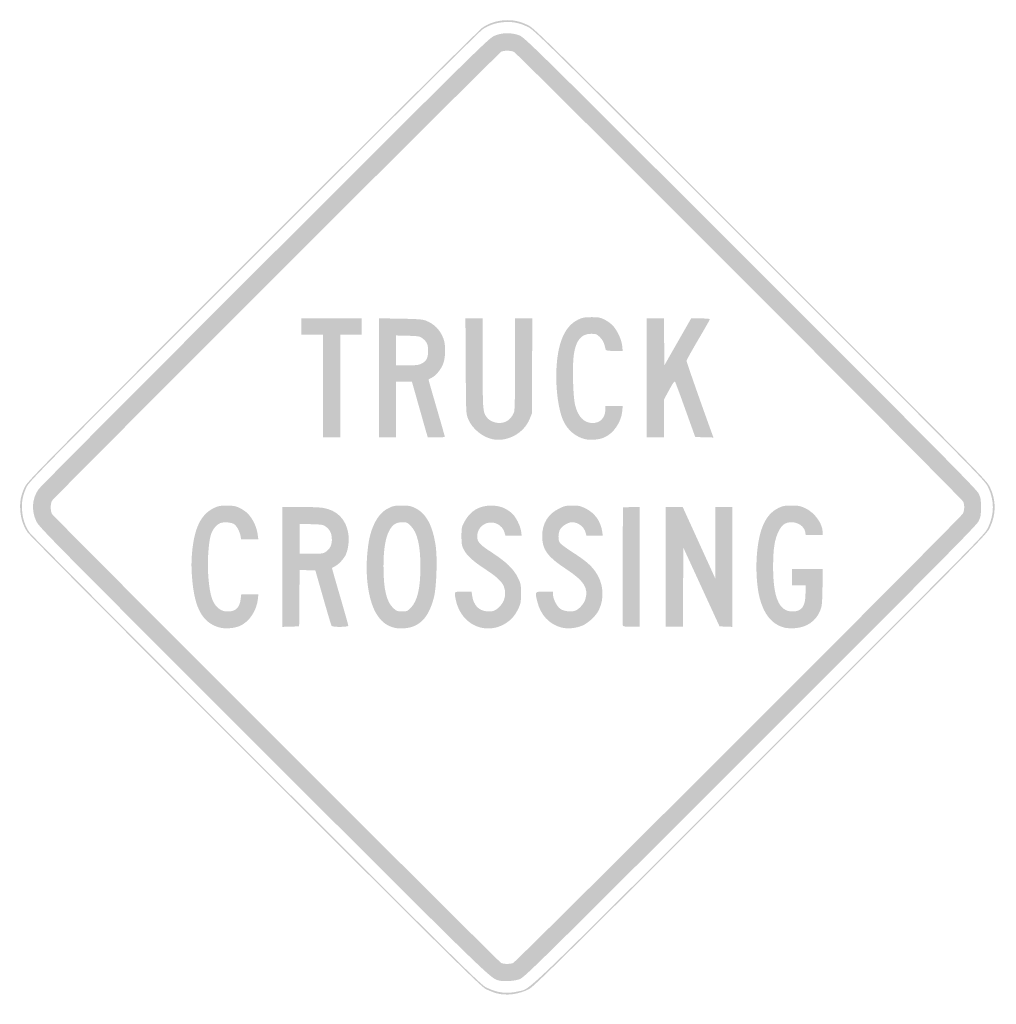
# Model space of a CAD drawing. Header units: inches. Extents: x -25.5 to 25.5, y -26 to 25.5.
import ezdxf

# ---------------------------------------------------------------- set-up
doc = ezdxf.new("R2010")
doc.units = ezdxf.units.IN
doc.header["$MEASUREMENT"] = 0

msp = doc.modelspace()

# ---------------------------------------------------------------- hatches: boundary and pattern name
h = msp.add_hatch(color=7)
edge = h.paths.add_edge_path()
edge.add_spline(control_points=[(-0.576, -25.383), (-0.711, -25.347), (-0.955, -25.251), (-1.117, -25.17), (-1.384, -25.038), (-2.554, -23.883), (-13.154, -13.289), (-19.78, -6.667), (-24.968, -1.445), (-25.062, -1.304), (-25.294, -0.958), (-25.415, -0.586), (-25.444, -0.136), (-25.472, 0.31), (-25.411, 0.622), (-25.21, 1.06), (-25.076, 1.349), (-24.429, 2.006), (-13.311, 13.13), (-6.67, 19.776), (-1.445, 24.968), (-1.304, 25.062), (-0.966, 25.288), (-0.59, 25.414), (-0.165, 25.443), (0.282, 25.474), (0.638, 25.4), (1.072, 25.188), (1.401, 25.026), (1.838, 24.596), (13.217, 13.217), (24.819, 1.616), (25.024, 1.407), (25.191, 1.06), (25.527, 0.363), (25.527, -0.348), (25.19, -1.06), (25.024, -1.409), (24.884, -1.551), (13.218, -13.215), (2.915, -23.515), (1.376, -25.035), (1.126, -25.164), (0.593, -25.439), (-0.057, -25.523), (-0.576, -25.383)], knot_values=[0, 0, 0, 0, 1, 1, 1, 2, 2, 2, 3, 3, 3, 4, 4, 4, 5, 5, 5, 6, 6, 6, 7, 7, 7, 8, 8, 8, 9, 9, 9, 10, 10, 10, 11, 11, 11, 12, 12, 12, 13, 13, 13, 14, 14, 14, 15, 15, 15, 15], degree=3, periodic=0)
edge = h.paths.add_edge_path(flags=0)
edge.add_spline(control_points=[(0.537, -25.289), (1.248, -25.122), (0.375, -25.959), (13.171, -13.167), (24.79, -1.551), (24.93, -1.409), (25.095, -1.06), (25.432, -0.348), (25.433, 0.363), (25.097, 1.06), (24.93, 1.407), (24.725, 1.615), (13.17, 13.17), (1.836, 24.503), (1.401, 24.932), (1.072, 25.093), (0.638, 25.306), (0.282, 25.38), (-0.165, 25.349), (-0.59, 25.319), (-0.966, 25.194), (-1.304, 24.968), (-1.445, 24.873), (-6.65, 19.702), (-13.264, 13.083), (-24.337, 2.004), (-24.982, 1.349), (-25.115, 1.06), (-25.317, 0.622), (-25.378, 0.31), (-25.35, -0.136), (-25.321, -0.586), (-25.199, -0.958), (-24.968, -1.304), (-24.873, -1.445), (-19.705, -6.647), (-13.107, -13.242), (-2.55, -23.793), (-1.384, -24.944), (-1.117, -25.076), (-0.546, -25.36), (-0.04, -25.425), (0.537, -25.289)], knot_values=[0, 0, 0, 0, 1, 1, 1, 2, 2, 2, 3, 3, 3, 4, 4, 4, 5, 5, 5, 6, 6, 6, 7, 7, 7, 8, 8, 8, 9, 9, 9, 10, 10, 10, 11, 11, 11, 12, 12, 12, 13, 13, 13, 14, 14, 14, 14], degree=3, periodic=0)
h = msp.add_hatch(color=7)
edge = h.paths.add_edge_path()
edge.add_spline(control_points=[(-0.495, -24.705), (-0.912, -24.578), (-1.078, -24.416), (-12.75, -12.747), (-23.808, -1.691), (-24.471, -1.019), (-24.605, -0.73), (-24.871, -0.154), (-24.83, 0.448), (-24.491, 0.942), (-24.401, 1.071), (-19.077, 6.425), (-12.659, 12.838), (-1.472, 24.017), (-0.977, 24.504), (-0.687, 24.63), (-0.29, 24.803), (0.194, 24.813), (0.612, 24.656), (0.887, 24.554), (1.22, 24.226), (12.682, 12.77), (22.661, 2.796), (24.489, 0.949), (24.598, 0.73), (24.711, 0.5), (24.726, 0.418), (24.726, 0), (24.726, -0.418), (24.711, -0.5), (24.598, -0.73), (24.489, -0.949), (22.661, -2.796), (12.682, -12.77), (1.308, -24.138), (0.885, -24.554), (0.622, -24.65), (0.341, -24.753), (-0.245, -24.782), (-0.495, -24.705)], knot_values=[0, 0, 0, 0, 1, 1, 1, 2, 2, 2, 3, 3, 3, 4, 4, 4, 5, 5, 5, 6, 6, 6, 7, 7, 7, 8, 8, 8, 9, 9, 9, 10, 10, 10, 11, 11, 11, 12, 12, 12, 13, 13, 13, 13], degree=3, periodic=0)
edge = h.paths.add_edge_path(flags=0)
edge.add_spline(control_points=[(0.291, -23.805), (0.46, -23.742), (23.688, -0.524), (23.784, -0.323), (23.866, -0.149), (23.875, 0.104), (23.805, 0.291), (23.75, 0.441), (0.544, 23.68), (0.344, 23.787), (0.193, 23.867), (-0.176, 23.876), (-0.321, 23.803), (-0.467, 23.729), (-23.705, 0.498), (-23.787, 0.344), (-23.874, 0.18), (-23.874, -0.18), (-23.787, -0.344), (-23.711, -0.487), (-0.476, -23.721), (-0.33, -23.801), (-0.209, -23.866), (0.121, -23.869), (0.291, -23.805)], knot_values=[0, 0, 0, 0, 1, 1, 1, 2, 2, 2, 3, 3, 3, 4, 4, 4, 5, 5, 5, 6, 6, 6, 7, 7, 7, 8, 8, 8, 8], degree=3, periodic=0)
for points in [[(-9.631, 6.335), (-9.631, 9.019), (-10.196, 9.019), (-10.762, 9.019), (-10.762, 9.443), (-10.762, 9.867), (-9.184, 9.867), (-7.606, 9.867), (-7.606, 9.443), (-7.606, 9.019), (-8.171, 9.019), (-8.736, 9.019), (-8.736, 6.335), (-8.736, 3.65), (-9.184, 3.65), (-9.631, 3.65), (-9.631, 6.335)], [(8.265, -3.108), (8.265, 0.024), (8.707, 0.024), (9.149, 0.024), (10.001, -1.849), (10.854, -3.721), (10.855, -1.849), (10.856, 0.024), (11.303, 0.024), (11.751, 0.024), (11.751, -3.11), (11.751, -6.244), (11.413, -6.231), (11.075, -6.217), (10.129, -4.161), (9.184, -2.104), (9.172, -4.172), (9.159, -6.24), (8.712, -6.24), (8.265, -6.24), (8.265, -3.108)]]:
    msp.add_hatch(color=7).paths.add_polyline_path(points)
h = msp.add_hatch(color=7)
edge = h.paths.add_edge_path()
edge.add_line((-6.711, 6.763), (-6.711, 9.875))
edge.add_line((-6.711, 9.875), (-5.593, 9.856))
edge.add_spline(control_points=[(-5.593, 9.856), (-4.717, 9.841), (-4.432, 9.82), (-4.279, 9.761), (-3.82, 9.584), (-3.518, 9.278), (-3.342, 8.811), (-3.225, 8.502), (-3.226, 7.913), (-3.343, 7.544), (-3.441, 7.235), (-3.749, 6.854), (-3.978, 6.759), (-4.057, 6.726), (-4.121, 6.686), (-4.121, 6.668), (-4.121, 6.651), (-3.93, 5.983), (-3.697, 5.183), (-3.464, 4.384), (-3.273, 3.712), (-3.273, 3.69), (-3.273, 3.668), (-3.473, 3.65), (-3.717, 3.65)], knot_values=[0, 0, 0, 0, 1, 1, 1, 2, 2, 2, 3, 3, 3, 4, 4, 4, 5, 5, 5, 6, 6, 6, 7, 7, 7, 8, 8, 8, 8], degree=3, periodic=0)
edge.add_line((-3.717, 3.65), (-4.161, 3.65))
edge.add_line((-4.161, 3.65), (-4.226, 3.874))
edge.add_spline(control_points=[(-4.226, 3.874), (-4.262, 3.997), (-4.449, 4.654), (-4.641, 5.334)], knot_values=[0, 0, 0, 0, 1, 1, 1, 1], degree=3, periodic=0)
edge.add_line((-4.641, 5.334), (-4.991, 6.57))
edge.add_line((-4.991, 6.57), (-5.404, 6.57))
edge.add_line((-5.404, 6.57), (-5.816, 6.57))
edge.add_line((-5.816, 6.57), (-5.816, 5.11))
edge.add_line((-5.816, 5.11), (-5.816, 3.65))
edge.add_line((-5.816, 3.65), (-6.264, 3.65))
edge.add_line((-6.264, 3.65), (-6.711, 3.65))
edge.add_line((-6.711, 3.65), (-6.711, 6.763))
edge = h.paths.add_edge_path(flags=0)
edge.add_spline(control_points=[(-4.501, 7.5), (-4.231, 7.638), (-4.145, 7.801), (-4.145, 8.171), (-4.145, 8.52), (-4.21, 8.658), (-4.469, 8.851), (-4.581, 8.935), (-4.681, 8.95), (-5.207, 8.964)], knot_values=[0, 0, 0, 0, 1, 1, 1, 2, 2, 2, 3, 3, 3, 3], degree=3, periodic=0)
edge.add_line((-5.207, 8.964), (-5.816, 8.979))
edge.add_line((-5.816, 8.979), (-5.816, 8.199))
edge.add_line((-5.816, 8.199), (-5.816, 7.418))
edge.add_line((-5.816, 7.418), (-5.24, 7.418))
edge.add_spline(control_points=[(-5.24, 7.418), (-4.783, 7.418), (-4.629, 7.435), (-4.501, 7.5)], knot_values=[0, 0, 0, 0, 1, 1, 1, 1], degree=3, periodic=0)
h = msp.add_hatch(color=7)
edge = h.paths.add_edge_path()
edge.add_spline(control_points=[(-0.775, 3.558), (-1.317, 3.671), (-1.85, 4.115), (-2.057, 4.627), (-2.166, 4.897), (-2.166, 4.909), (-2.18, 7.382)], knot_values=[0, 0, 0, 0, 1, 1, 1, 2, 2, 2, 2], degree=3, periodic=0)
edge.add_line((-2.18, 7.382), (-2.195, 9.867))
edge.add_line((-2.195, 9.867), (-1.745, 9.867))
edge.add_line((-1.745, 9.867), (-1.295, 9.867))
edge.add_line((-1.295, 9.867), (-1.295, 7.519))
edge.add_spline(control_points=[(-1.295, 7.519), (-1.295, 5.088), (-1.289, 4.998), (-1.096, 4.72), (-0.903, 4.443), (-0.441, 4.326), (-0.102, 4.468), (0.094, 4.55), (0.289, 4.781), (0.351, 5.006), (0.382, 5.115), (0.4, 6.057), (0.4, 7.524)], knot_values=[0, 0, 0, 0, 1, 1, 1, 2, 2, 2, 3, 3, 3, 4, 4, 4, 4], degree=3, periodic=0)
edge.add_line((0.4, 7.524), (0.4, 9.867))
edge.add_line((0.4, 9.867), (0.85, 9.867))
edge.add_line((0.85, 9.867), (1.299, 9.867))
edge.add_line((1.299, 9.867), (1.285, 7.382))
edge.add_line((1.285, 7.382), (1.272, 4.898))
edge.add_line((1.272, 4.898), (1.158, 4.615))
edge.add_spline(control_points=[(1.158, 4.615), (0.861, 3.876), (-0.011, 3.399), (-0.775, 3.558)], knot_values=[0, 0, 0, 0, 1, 1, 1, 1], degree=3, periodic=0)
h = msp.add_hatch(color=7)
edge = h.paths.add_edge_path()
edge.add_spline(control_points=[(4.08, 3.557), (3.58, 3.662), (3.133, 4.035), (2.914, 4.53), (2.632, 5.168), (2.491, 6.37), (2.571, 7.45), (2.665, 8.713), (3.032, 9.487), (3.687, 9.803), (3.918, 9.915), (4.016, 9.934), (4.38, 9.935), (4.75, 9.937), (4.837, 9.921), (5.07, 9.807), (5.217, 9.735), (5.416, 9.589), (5.511, 9.483), (5.743, 9.226), (5.958, 8.757), (5.991, 8.433)], knot_values=[0, 0, 0, 0, 1, 1, 1, 2, 2, 2, 3, 3, 3, 4, 4, 4, 5, 5, 5, 6, 6, 6, 7, 7, 7, 7], degree=3, periodic=0)
edge.add_line((5.991, 8.433), (6.018, 8.171))
edge.add_line((6.018, 8.171), (5.586, 8.171))
edge.add_spline(control_points=[(5.586, 8.171), (5.282, 8.171), (5.148, 8.189), (5.134, 8.23), (5.124, 8.263), (5.09, 8.384), (5.061, 8.499), (5.027, 8.633), (4.941, 8.775), (4.828, 8.888), (4.662, 9.054), (4.632, 9.066), (4.369, 9.066), (3.846, 9.066), (3.571, 8.73), (3.461, 7.957), (3.38, 7.384), (3.421, 5.81), (3.529, 5.357), (3.677, 4.735), (3.998, 4.404), (4.451, 4.404), (4.845, 4.404), (5.11, 4.686), (5.11, 5.105)], knot_values=[0, 0, 0, 0, 1, 1, 1, 2, 2, 2, 3, 3, 3, 4, 4, 4, 5, 5, 5, 6, 6, 6, 7, 7, 7, 8, 8, 8, 8], degree=3, periodic=0)
edge.add_line((5.11, 5.105), (5.11, 5.298))
edge.add_line((5.11, 5.298), (5.564, 5.298))
edge.add_line((5.564, 5.298), (6.018, 5.298))
edge.add_line((6.018, 5.298), (5.993, 5.021))
edge.add_spline(control_points=[(5.993, 5.021), (5.941, 4.449), (5.542, 3.866), (5.056, 3.652), (4.797, 3.538), (4.369, 3.496), (4.08, 3.557)], knot_values=[0, 0, 0, 0, 1, 1, 1, 2, 2, 2, 2], degree=3, periodic=0)
h = msp.add_hatch(color=7)
edge = h.paths.add_edge_path()
edge.add_line((7.276, 6.758), (7.276, 9.867))
edge.add_line((7.276, 9.867), (7.723, 9.867))
edge.add_line((7.723, 9.867), (8.17, 9.867))
edge.add_line((8.17, 9.867), (8.182, 8.645))
edge.add_line((8.182, 8.645), (8.195, 7.423))
edge.add_line((8.195, 7.423), (8.893, 8.645))
edge.add_line((8.893, 8.645), (9.591, 9.867))
edge.add_line((9.591, 9.867), (10.087, 9.867))
edge.add_spline(control_points=[(10.087, 9.867), (10.528, 9.867), (10.58, 9.858), (10.554, 9.789), (10.537, 9.747), (10.26, 9.263), (9.936, 8.714), (9.613, 8.165), (9.349, 7.687), (9.349, 7.651), (9.349, 7.598), (10.125, 5.381), (10.623, 4.013)], knot_values=[0, 0, 0, 0, 1, 1, 1, 2, 2, 2, 3, 3, 3, 4, 4, 4, 4], degree=3, periodic=0)
edge.add_line((10.623, 4.013), (10.756, 3.647))
edge.add_line((10.756, 3.647), (10.281, 3.66))
edge.add_line((10.281, 3.66), (9.805, 3.674))
edge.add_line((9.805, 3.674), (9.298, 5.086))
edge.add_spline(control_points=[(9.298, 5.086), (9.02, 5.864), (8.774, 6.528), (8.751, 6.563), (8.723, 6.609), (8.632, 6.482), (8.441, 6.128)], knot_values=[0, 0, 0, 0, 1, 1, 1, 2, 2, 2, 2], degree=3, periodic=0)
edge.add_line((8.441, 6.128), (8.171, 5.629))
edge.add_line((8.171, 5.629), (8.171, 4.639))
edge.add_line((8.171, 4.639), (8.171, 3.65))
edge.add_line((8.171, 3.65), (7.724, 3.65))
edge.add_line((7.724, 3.65), (7.276, 3.65))
edge.add_line((7.276, 3.65), (7.276, 6.758))
h = msp.add_hatch(color=7)
edge = h.paths.add_edge_path()
edge.add_spline(control_points=[(-15.051, -6.273), (-15.932, -6.024), (-16.345, -5.27), (-16.47, -3.686), (-16.512, -3.158), (-16.512, -2.841), (-16.471, -2.367), (-16.358, -1.084), (-16.007, -0.362), (-15.337, -0.039), (-15.113, 0.069), (-15.007, 0.09), (-14.671, 0.092), (-14.239, 0.094), (-14.068, 0.045), (-13.742, -0.175), (-13.394, -0.409), (-13.11, -0.92), (-13.042, -1.431)], knot_values=[0, 0, 0, 0, 1, 1, 1, 2, 2, 2, 3, 3, 3, 4, 4, 4, 5, 5, 5, 6, 6, 6, 6], degree=3, periodic=0)
edge.add_line((-13.042, -1.431), (-13.01, -1.672))
edge.add_line((-13.01, -1.672), (-13.458, -1.672))
edge.add_line((-13.458, -1.672), (-13.907, -1.672))
edge.add_line((-13.907, -1.672), (-13.939, -1.498))
edge.add_spline(control_points=[(-13.939, -1.498), (-13.981, -1.277), (-14.113, -1.016), (-14.243, -0.899), (-14.368, -0.785), (-14.802, -0.742), (-15, -0.824), (-15.208, -0.91), (-15.41, -1.165), (-15.494, -1.448), (-15.602, -1.813), (-15.673, -2.749), (-15.638, -3.367), (-15.582, -4.356), (-15.464, -4.867), (-15.227, -5.137), (-15.033, -5.357), (-14.863, -5.44), (-14.6, -5.44), (-14.189, -5.44), (-13.986, -5.239), (-13.932, -4.778)], knot_values=[0, 0, 0, 0, 1, 1, 1, 2, 2, 2, 3, 3, 3, 4, 4, 4, 5, 5, 5, 6, 6, 6, 7, 7, 7, 7], degree=3, periodic=0)
edge.add_line((-13.932, -4.778), (-13.904, -4.545))
edge.add_line((-13.904, -4.545), (-13.457, -4.545))
edge.add_line((-13.457, -4.545), (-13.009, -4.545))
edge.add_line((-13.009, -4.545), (-13.035, -4.792))
edge.add_spline(control_points=[(-13.035, -4.792), (-13.099, -5.403), (-13.488, -5.984), (-13.975, -6.194), (-14.274, -6.323), (-14.75, -6.358), (-15.051, -6.273)], knot_values=[0, 0, 0, 0, 1, 1, 1, 2, 2, 2, 2], degree=3, periodic=0)
h = msp.add_hatch(color=7)
edge = h.paths.add_edge_path()
edge.add_line((-11.751, -3.11), (-11.751, 0.024))
edge.add_line((-11.751, 0.024), (-10.844, 0.023))
edge.add_spline(control_points=[(-10.844, 0.023), (-10.345, 0.023), (-9.803, 0.001), (-9.638, -0.026), (-8.904, -0.145), (-8.432, -0.621), (-8.313, -1.36), (-8.259, -1.704), (-8.307, -2.146), (-8.432, -2.446), (-8.525, -2.669), (-8.839, -3.01), (-9.02, -3.085), (-9.097, -3.117), (-9.16, -3.162), (-9.16, -3.184), (-9.16, -3.207), (-8.97, -3.875), (-8.736, -4.67), (-8.503, -5.465), (-8.313, -6.144), (-8.313, -6.178), (-8.313, -6.261), (-9.138, -6.268), (-9.189, -6.185), (-9.207, -6.155), (-9.405, -5.493), (-9.627, -4.714)], knot_values=[0, 0, 0, 0, 1, 1, 1, 2, 2, 2, 3, 3, 3, 4, 4, 4, 5, 5, 5, 6, 6, 6, 7, 7, 7, 8, 8, 8, 9, 9, 9, 9], degree=3, periodic=0)
edge.add_line((-9.627, -4.714), (-10.032, -3.297))
edge.add_line((-10.032, -3.297), (-10.443, -3.283))
edge.add_line((-10.443, -3.283), (-10.854, -3.27))
edge.add_line((-10.854, -3.27), (-10.867, -4.743))
edge.add_line((-10.867, -4.743), (-10.879, -6.217))
edge.add_line((-10.879, -6.217), (-11.315, -6.23))
edge.add_line((-11.315, -6.23), (-11.751, -6.244))
edge.add_line((-11.751, -6.244), (-11.751, -3.11))
edge = h.paths.add_edge_path(flags=0)
edge.add_spline(control_points=[(-9.485, -2.319), (-9.249, -2.161), (-9.152, -1.94), (-9.173, -1.612), (-9.191, -1.323), (-9.277, -1.165), (-9.508, -0.992), (-9.62, -0.908), (-9.72, -0.893), (-10.247, -0.879)], knot_values=[0, 0, 0, 0, 1, 1, 1, 2, 2, 2, 3, 3, 3, 3], degree=3, periodic=0)
edge.add_line((-10.247, -0.879), (-10.856, -0.864))
edge.add_line((-10.856, -0.864), (-10.856, -1.645))
edge.add_line((-10.856, -1.645), (-10.856, -2.425))
edge.add_line((-10.856, -2.425), (-10.251, -2.425))
edge.add_spline(control_points=[(-10.251, -2.425), (-9.7, -2.425), (-9.631, -2.416), (-9.485, -2.319)], knot_values=[0, 0, 0, 0, 1, 1, 1, 1], degree=3, periodic=0)
h = msp.add_hatch(color=7)
edge = h.paths.add_edge_path()
edge.add_spline(control_points=[(-6.036, -6.25), (-6.373, -6.13), (-6.596, -5.947), (-6.811, -5.614), (-7.231, -4.964), (-7.431, -3.747), (-7.326, -2.484), (-7.265, -1.756), (-7.166, -1.314), (-6.971, -0.895), (-6.77, -0.463), (-6.536, -0.201), (-6.204, -0.038), (-5.969, 0.077), (-5.88, 0.094), (-5.51, 0.094), (-5.141, 0.094), (-5.052, 0.077), (-4.817, -0.038), (-4.231, -0.326), (-3.887, -0.981), (-3.739, -2.089), (-3.656, -2.714), (-3.711, -4.185), (-3.835, -4.681), (-4.109, -5.772), (-4.606, -6.282), (-5.433, -6.32), (-5.698, -6.333), (-5.857, -6.314), (-6.036, -6.25)], knot_values=[0, 0, 0, 0, 1, 1, 1, 2, 2, 2, 3, 3, 3, 4, 4, 4, 5, 5, 5, 6, 6, 6, 7, 7, 7, 8, 8, 8, 9, 9, 9, 10, 10, 10, 10], degree=3, periodic=0)
edge = h.paths.add_edge_path(flags=0)
edge.add_spline(control_points=[(-5.034, -5.229), (-4.701, -4.882), (-4.545, -4.204), (-4.545, -3.108), (-4.545, -2.013), (-4.701, -1.334), (-5.034, -0.987), (-5.223, -0.79), (-5.251, -0.777), (-5.485, -0.777), (-5.81, -0.777), (-5.998, -0.895), (-6.166, -1.202), (-6.375, -1.586), (-6.474, -2.188), (-6.475, -3.067), (-6.476, -4.283), (-6.32, -4.942), (-5.952, -5.274), (-5.788, -5.422), (-5.741, -5.44), (-5.502, -5.44), (-5.248, -5.44), (-5.226, -5.43), (-5.034, -5.229)], knot_values=[0, 0, 0, 0, 1, 1, 1, 2, 2, 2, 3, 3, 3, 4, 4, 4, 5, 5, 5, 6, 6, 6, 7, 7, 7, 8, 8, 8, 8], degree=3, periodic=0)
h = msp.add_hatch(color=7)
edge = h.paths.add_edge_path()
edge.add_spline(control_points=[(-1.44, -6.27), (-2.086, -6.096), (-2.569, -5.535), (-2.705, -4.801), (-2.783, -4.377), (-2.809, -4.404), (-2.314, -4.404)], knot_values=[0, 0, 0, 0, 1, 1, 1, 2, 2, 2, 2], degree=3, periodic=0)
edge.add_line((-2.314, -4.404), (-1.873, -4.404))
edge.add_line((-1.873, -4.404), (-1.844, -4.616))
edge.add_spline(control_points=[(-1.844, -4.616), (-1.779, -5.09), (-1.505, -5.391), (-1.103, -5.429), (-0.8, -5.459), (-0.67, -5.42), (-0.464, -5.239), (-0.144, -4.958), (-0.033, -4.509), (-0.191, -4.131), (-0.302, -3.865), (-0.559, -3.625), (-1.148, -3.24), (-1.794, -2.817), (-2.111, -2.53), (-2.277, -2.214), (-2.388, -2.004), (-2.402, -1.926), (-2.402, -1.507), (-2.402, -1.061), (-2.394, -1.021), (-2.241, -0.74), (-1.94, -0.184), (-1.478, 0.092), (-0.848, 0.092), (-0.42, 0.092), (-0.084, -0.032), (0.225, -0.303), (0.434, -0.487), (0.672, -0.953), (0.713, -1.26)], knot_values=[0, 0, 0, 0, 1, 1, 1, 2, 2, 2, 3, 3, 3, 4, 4, 4, 5, 5, 5, 6, 6, 6, 7, 7, 7, 8, 8, 8, 9, 9, 9, 10, 10, 10, 10], degree=3, periodic=0)
edge.add_line((0.713, -1.26), (0.743, -1.484))
edge.add_line((0.743, -1.484), (0.32, -1.484))
edge.add_line((0.32, -1.484), (-0.103, -1.484))
edge.add_line((-0.103, -1.484), (-0.158, -1.3))
edge.add_spline(control_points=[(-0.158, -1.3), (-0.268, -0.931), (-0.687, -0.707), (-1.058, -0.818), (-1.374, -0.913), (-1.578, -1.185), (-1.578, -1.513), (-1.578, -1.812), (-1.468, -1.934), (-0.815, -2.359), (-0.062, -2.849), (0.325, -3.223), (0.545, -3.673), (0.698, -3.983), (0.706, -4.028), (0.706, -4.497), (0.706, -4.936), (0.692, -5.023), (0.58, -5.261), (0.412, -5.62), (0.237, -5.833), (-0.047, -6.027), (-0.463, -6.31), (-0.967, -6.398), (-1.44, -6.27)], knot_values=[0, 0, 0, 0, 1, 1, 1, 2, 2, 2, 3, 3, 3, 4, 4, 4, 5, 5, 5, 6, 6, 6, 7, 7, 7, 8, 8, 8, 8], degree=3, periodic=0)
h = msp.add_hatch(color=7)
edge = h.paths.add_edge_path()
edge.add_spline(control_points=[(2.799, -6.273), (2.16, -6.092), (1.719, -5.609), (1.555, -4.911), (1.43, -4.383), (1.414, -4.404), (1.931, -4.404)], knot_values=[0, 0, 0, 0, 1, 1, 1, 2, 2, 2, 2], degree=3, periodic=0)
edge.add_line((1.931, -4.404), (2.378, -4.404))
edge.add_line((2.378, -4.404), (2.379, -4.557))
edge.add_spline(control_points=[(2.379, -4.557), (2.38, -4.781), (2.579, -5.173), (2.757, -5.3), (2.942, -5.432), (3.347, -5.479), (3.555, -5.393), (3.751, -5.312), (4.011, -5.011), (4.07, -4.795), (4.235, -4.204), (3.999, -3.839), (3.047, -3.212), (2.077, -2.573), (1.813, -2.207), (1.813, -1.5), (1.813, -0.84), (2.116, -0.347), (2.698, -0.061), (2.974, 0.075), (3.058, 0.094), (3.391, 0.094), (3.724, 0.094), (3.808, 0.076), (4.085, -0.061), (4.56, -0.295), (4.868, -0.724), (4.947, -1.26)], knot_values=[0, 0, 0, 0, 1, 1, 1, 2, 2, 2, 3, 3, 3, 4, 4, 4, 5, 5, 5, 6, 6, 6, 7, 7, 7, 8, 8, 8, 9, 9, 9, 9], degree=3, periodic=0)
edge.add_line((4.947, -1.26), (4.979, -1.484))
edge.add_line((4.979, -1.484), (4.552, -1.484))
edge.add_line((4.552, -1.484), (4.125, -1.484))
edge.add_line((4.125, -1.484), (4.076, -1.305))
edge.add_spline(control_points=[(4.076, -1.305), (3.997, -1.009), (3.687, -0.777), (3.372, -0.777), (3.168, -0.777), (2.846, -0.971), (2.748, -1.154), (2.64, -1.357), (2.635, -1.708), (2.738, -1.855), (2.781, -1.916), (3.061, -2.125), (3.362, -2.32), (4.058, -2.77), (4.324, -2.993), (4.577, -3.336), (5.015, -3.933), (5.088, -4.752), (4.758, -5.39), (4.61, -5.677), (4.232, -6.032), (3.931, -6.167), (3.593, -6.318), (3.116, -6.363), (2.799, -6.273)], knot_values=[0, 0, 0, 0, 1, 1, 1, 2, 2, 2, 3, 3, 3, 4, 4, 4, 5, 5, 5, 6, 6, 6, 7, 7, 7, 8, 8, 8, 8], degree=3, periodic=0)
h = msp.add_hatch(color=7)
edge = h.paths.add_edge_path()
edge.add_spline(control_points=[(6.026, -6.181), (6.014, -6.149), (6.009, -4.745), (6.016, -3.061)], knot_values=[0, 0, 0, 0, 1, 1, 1, 1], degree=3, periodic=0)
edge.add_line((6.016, -3.061), (6.028, 0))
edge.add_line((6.028, 0), (6.464, 0.014))
edge.add_line((6.464, 0.014), (6.9, 0.027))
edge.add_line((6.9, 0.027), (6.9, -3.107))
edge.add_line((6.9, -3.107), (6.9, -6.24))
edge.add_line((6.9, -6.24), (6.474, -6.24))
edge.add_spline(control_points=[(6.474, -6.24), (6.177, -6.24), (6.042, -6.223), (6.026, -6.181)], knot_values=[0, 0, 0, 0, 1, 1, 1, 1], degree=3, periodic=0)
h = msp.add_hatch(color=7)
edge = h.paths.add_edge_path()
edge.add_spline(control_points=[(14.47, -6.286), (13.82, -6.122), (13.39, -5.605), (13.165, -4.717), (13.023, -4.159), (12.965, -3.255), (13.022, -2.512), (13.127, -1.132), (13.475, -0.366), (14.145, -0.037), (14.377, 0.077), (14.466, 0.094), (14.836, 0.093), (15.2, 0.093), (15.299, 0.074), (15.542, -0.039), (16.037, -0.269), (16.46, -0.849), (16.46, -1.297)], knot_values=[0, 0, 0, 0, 1, 1, 1, 2, 2, 2, 3, 3, 3, 4, 4, 4, 5, 5, 5, 6, 6, 6, 6], degree=3, periodic=0)
edge.add_line((16.46, -1.297), (16.46, -1.436))
edge.add_line((16.46, -1.436), (16.018, -1.436))
edge.add_line((16.018, -1.436), (15.576, -1.436))
edge.add_line((15.576, -1.436), (15.547, -1.28))
edge.add_spline(control_points=[(15.547, -1.28), (15.493, -0.996), (15.182, -0.777), (14.832, -0.777), (14.511, -0.777), (14.328, -0.909), (14.152, -1.267), (13.95, -1.675), (13.874, -2.169), (13.872, -3.067), (13.868, -4.709), (14.18, -5.44), (14.883, -5.44), (15.37, -5.44), (15.563, -5.17), (15.564, -4.486)], knot_values=[0, 0, 0, 0, 1, 1, 1, 2, 2, 2, 3, 3, 3, 4, 4, 4, 5, 5, 5, 5], degree=3, periodic=0)
edge.add_line((15.564, -4.486), (15.566, -4.074))
edge.add_line((15.566, -4.074), (15.212, -4.074))
edge.add_line((15.212, -4.074), (14.859, -4.074))
edge.add_line((14.859, -4.074), (14.859, -3.65))
edge.add_line((14.859, -3.65), (14.859, -3.226))
edge.add_line((14.859, -3.226), (15.663, -3.226))
edge.add_line((15.663, -3.226), (16.467, -3.226))
edge.add_line((16.467, -3.226), (16.451, -4.18))
edge.add_spline(control_points=[(16.451, -4.18), (16.436, -5.037), (16.423, -5.161), (16.327, -5.401), (16.112, -5.942), (15.615, -6.28), (14.988, -6.313), (14.801, -6.323), (14.567, -6.311), (14.47, -6.286)], knot_values=[0, 0, 0, 0, 1, 1, 1, 2, 2, 2, 3, 3, 3, 3], degree=3, periodic=0)

doc.saveas('drawing.dxf')
